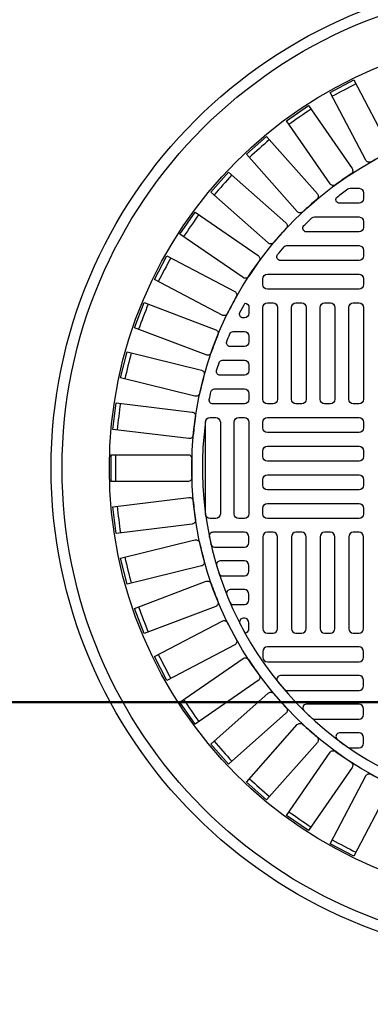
# Model space of a CAD drawing. Extents: x 2893 to 4079, y -406 to 622.
# Tile 8 of 53: x 3236 to 3242, y 124 to 141. Entities that reach past the tile are written whole.
import ezdxf

# ---------------------------------------------------------------- set-up
doc = ezdxf.new("R2010")
doc.units = 0
doc.header["$MEASUREMENT"] = 0
for name, color, linetype in [('DIM', 3, 'CONTINUOUS'), ('MONITOR-WELL-COVER', 2, 'CONTINUOUS'), ('MONITOR-WELL-COVER-HATCH', 8, 'CONTINUOUS'), ('TANK-SLOPE', 3, 'CONTINUOUS')]:
    doc.layers.add(name, color=color, linetype=linetype)
doc.styles.add('SIMPLEX', font='simplex')
doc.dimstyles.new('DIM48', dxfattribs={"dimscale": 48, "dimtxt": 0.09375, "dimasz": 0.09375, "dimexe": 0.0625, "dimexo": 0.0625, "dimgap": 0.0625, "dimtad": 1, "dimdec": 4, "dimzin": 3, "dimdsep": 46, "dimlunit": 4, "dimtxsty": 'SIMPLEX', "dimcen": 0, "dimclrd": 3, "dimclre": 3, "dimclrt": 3, "dimadec": 0, "dimazin": 0, "dimtfac": 1, "dimtdec": 4, "dimtofl": 0, "dimtmove": 2, "dimatfit": 3, "dimfxl": 1, "dimfrac": 2, "dimtolj": 1, "dimtzin": 3, "dimarcsym": 0})

# ---------------------------------------------------------------- blocks, each defined once
blk = doc.blocks.new('*D11')
at = {"layer": 'DIM', "color": 3, "lineweight": -2, "transparency": 16777216}
for p, q in [((3209.917, 165.669), (3071.097, 165.669)), ((3074.097, 134.169), (3074.097, 161.169)), ((3314.853, 129.669), (3071.097, 129.669))]:
    blk.add_line(p, q, dxfattribs=at)
at = {"layer": 'DIM', "color": 3, "transparency": 16777216}
for points in [[(3073.347, 161.169), (3074.847, 161.169), (3074.097, 165.669)], [(3073.347, 134.169), (3074.847, 134.169), (3074.097, 129.669)]]:
    blk.add_solid(points, dxfattribs=at)
at = {"layer": 'DIM', "color": 3, "transparency": 16777216, "insert": (3068.418, 147.669), "char_height": 4.5, "attachment_point": 5, "rotation": 90, "style": 'SIMPLEX'}
blk.add_mtext('\\A1;3\'-0"', dxfattribs=at)
blk = doc.blocks.new('*D14')
at = {"layer": 'DIM', "color": 3, "lineweight": -2, "transparency": 16777216}
for p, q in [((3074.097, 8.169), (3074.097, 125.169)), ((3314.853, 3.669), (3071.097, 3.669))]:
    blk.add_line(p, q, dxfattribs=at)
at = {"layer": 'DIM', "color": 3, "transparency": 16777216}
for points in [[(3073.347, 125.169), (3074.847, 125.169), (3074.097, 129.669)], [(3073.347, 8.169), (3074.847, 8.169), (3074.097, 3.669)]]:
    blk.add_solid(points, dxfattribs=at)
at = {"layer": 'DIM', "color": 3, "transparency": 16777216, "insert": (3068.418, 66.669), "char_height": 4.5, "attachment_point": 5, "rotation": 90, "style": 'SIMPLEX'}
blk.add_mtext('\\A1;10\'-6"', dxfattribs=at)
blk = doc.blocks.new('*D42')
at = {"layer": 'DIM', "color": 3, "lineweight": -2, "transparency": 16777216}
for p, q in [((3187.914, 129.655), (3188.414, 129.655)), ((3185.414, 8.155), (3185.414, 125.155)), ((3261.314, 3.655), (3182.414, 3.655))]:
    blk.add_line(p, q, dxfattribs=at)
at = {"layer": 'DIM', "color": 3, "transparency": 16777216}
for points in [[(3184.664, 125.155), (3186.164, 125.155), (3185.414, 129.655)], [(3184.664, 8.155), (3186.164, 8.155), (3185.414, 3.655)]]:
    blk.add_solid(points, dxfattribs=at)
at = {"layer": 'DIM', "color": 3, "transparency": 16777216, "insert": (3179.735, 66.655), "char_height": 4.5, "attachment_point": 5, "rotation": 90, "style": 'SIMPLEX'}
blk.add_mtext('\\A1;10\'-6"', dxfattribs=at)
blk = doc.blocks.new('*D44')
at = {"layer": 'DIM', "color": 3, "lineweight": -2, "transparency": 16777216}
for p, q in [((3185.414, 165.655), (3188.414, 165.655)), ((3185.414, 134.155), (3185.414, 161.155)), ((3298.577, 129.655), (3182.414, 129.655))]:
    blk.add_line(p, q, dxfattribs=at)
at = {"layer": 'DIM', "color": 3, "transparency": 16777216}
for points in [[(3184.664, 161.155), (3186.164, 161.155), (3185.414, 165.655)], [(3184.664, 134.155), (3186.164, 134.155), (3185.414, 129.655)]]:
    blk.add_solid(points, dxfattribs=at)
at = {"layer": 'DIM', "color": 3, "transparency": 16777216, "insert": (3179.735, 147.655), "char_height": 4.5, "attachment_point": 5, "rotation": 90, "style": 'SIMPLEX'}
blk.add_mtext('\\A1;3\'-0"', dxfattribs=at)

msp = doc.modelspace()

# ---------------------------------------------------------------- linework, layer by layer
at = {"layer": 'MONITOR-WELL-COVER', "color": 4}
msp.add_circle((3245.09669, 133.68407), 8.4375, dxfattribs=at)
msp.add_circle((3245.09669, 133.68407), 8.4375, dxfattribs=at)
at = {"layer": 'MONITOR-WELL-COVER', "color": 1}
msp.add_circle((3245.09669, 133.68407), 8.25, dxfattribs=at)
msp.add_circle((3245.09669, 133.68407), 8.25, dxfattribs=at)
at = {"layer": 'MONITOR-WELL-COVER', "color": 2}
msp.add_circle((3245.09669, 133.68407), 7.4375, dxfattribs=at)
msp.add_circle((3245.09669, 133.68407), 7.4375, dxfattribs=at)
at = {"layer": 'MONITOR-WELL-COVER-HATCH', "linetype": 'Continuous'}
for p, q in [((3240.05732, 136.34155), (3240.05732, 136.34155)), ((3240.05732, 136.34155), (3240.05732, 136.34155)), ((3239.97858, 136.02659), (3239.97858, 136.02659)), ((3239.97858, 136.02659), (3239.97858, 136.02659)), ((3240.05732, 135.84942), (3240.05732, 135.84942)), ((3240.05732, 135.84942), (3240.05732, 135.84942)), ((3240.05732, 131.51871), (3240.05732, 131.51871)), ((3240.05732, 131.51871), (3240.05732, 131.51871)), ((3239.97858, 131.34155), (3239.97858, 131.34155)), ((3239.97858, 131.34155), (3239.97858, 131.34155)), ((3240.05732, 131.02659), (3240.05732, 131.02659)), ((3240.05732, 131.02659), (3240.05732, 131.02659))]:
    msp.add_line(p, q, dxfattribs=at)
for points in [[(3242.44275, 139.09311, 0.00491171), (3242.15275, 138.9409, -0.41709369), (3242.06339, 138.96827), (3241.45179, 140.13357), (3241.8594, 140.34749), (3242.47099, 139.1822, -0.41709369), (3242.44275, 139.09311)], [(3242.44275, 139.09311, 0.00491171), (3242.15275, 138.9409, -0.41709369), (3242.06339, 138.96827), (3241.45179, 140.13357), (3241.8594, 140.34749), (3242.47099, 139.1822, -0.41709369), (3242.44275, 139.09311)], [(3241.81011, 138.73377, 0.00491171), (3241.54057, 138.54772, -0.41709369), (3241.44856, 138.56412), (3240.70097, 139.6472), (3241.07981, 139.9087), (3241.82741, 138.82561, -0.41709369), (3241.81011, 138.73377)], [(3241.81011, 138.73377, 0.00491171), (3241.54057, 138.54772, -0.41709369), (3241.44856, 138.56412), (3240.70097, 139.6472), (3241.07981, 139.9087), (3241.82741, 138.82561, -0.41709369), (3241.81011, 138.73377)], [(3241.2254, 138.3008, 0.00491171), (3240.98025, 138.08362, -0.41709369), (3240.88694, 138.0888), (3240.01424, 139.07387), (3240.3588, 139.37913), (3241.2315, 138.39406, -0.41709369), (3241.2254, 138.3008)], [(3241.2254, 138.3008, 0.00491171), (3240.98025, 138.08362, -0.41709369), (3240.88694, 138.0888), (3240.01424, 139.07387), (3240.3588, 139.37913), (3241.2315, 138.39406, -0.41709369), (3241.2254, 138.3008)], [(3240.69714, 137.80051, 0.00491171), (3240.47996, 137.55536, -0.41709369), (3240.3867, 137.54926), (3239.40163, 138.42195), (3239.70688, 138.76652), (3240.69196, 137.89382, -0.41709369), (3240.69714, 137.80051)], [(3240.69714, 137.80051, 0.00491171), (3240.47996, 137.55536, -0.41709369), (3240.3867, 137.54926), (3239.40163, 138.42195), (3239.70688, 138.76652), (3240.69196, 137.89382, -0.41709369), (3240.69714, 137.80051)], [(3240.23304, 137.24019, 0.00491171), (3240.04699, 136.97065, -0.41709369), (3239.95514, 136.95335), (3238.87206, 137.70095), (3239.13356, 138.07979), (3240.21664, 137.33219, -0.41709369), (3240.23304, 137.24019)], [(3240.23304, 137.24019, 0.00491171), (3240.04699, 136.97065, -0.41709369), (3239.95514, 136.95335), (3238.87206, 137.70095), (3239.13356, 138.07979), (3240.21664, 137.33219, -0.41709369), (3240.23304, 137.24019)], [(3239.83985, 136.62801, 0.00491171), (3239.68765, 136.33801, -0.41709369), (3239.59856, 136.30977), (3238.43326, 136.92136), (3238.64719, 137.32897), (3239.81249, 136.71737, -0.41709369), (3239.83985, 136.62801)], [(3239.83985, 136.62801, 0.00491171), (3239.68765, 136.33801, -0.41709369), (3239.59856, 136.30977), (3238.43326, 136.92136), (3238.64719, 137.32897), (3239.81249, 136.71737, -0.41709369), (3239.83985, 136.62801)], [(3239.52333, 135.9729, 0.00491171), (3239.40719, 135.66667, -0.41709369), (3239.32216, 135.6279), (3238.09164, 136.09457), (3238.25487, 136.52499), (3239.48539, 136.05831, -0.41709369), (3239.52333, 135.9729)], [(3239.52333, 135.9729, 0.00491171), (3239.40719, 135.66667, -0.41709369), (3239.32216, 135.6279), (3238.09164, 136.09457), (3238.25487, 136.52499), (3239.48539, 136.05831, -0.41709369), (3239.52333, 135.9729)], [(3239.28808, 135.28442, 0.00491171), (3239.2097, 134.96642, -0.41709369), (3239.12996, 134.91768), (3237.85216, 135.23263), (3237.96232, 135.67958), (3239.24012, 135.36463, -0.41709369), (3239.28808, 135.28442)], [(3239.28808, 135.28442, 0.00491171), (3239.2097, 134.96642, -0.41709369), (3239.12996, 134.91768), (3237.85216, 135.23263), (3237.96232, 135.67958), (3239.24012, 135.36463, -0.41709369), (3239.28808, 135.28442)], [(3239.13753, 134.5726, 0.00491171), (3239.09805, 134.24747, -0.41709369), (3239.02477, 134.18947), (3237.71832, 134.34811), (3237.7738, 134.80508), (3239.08025, 134.64645, -0.41709369), (3239.13753, 134.5726)], [(3239.13753, 134.5726, 0.00491171), (3239.09805, 134.24747, -0.41709369), (3239.02477, 134.18947), (3237.71832, 134.34811), (3237.7738, 134.80508), (3239.08025, 134.64645, -0.41709369), (3239.13753, 134.5726)], [(3239.07387, 133.84782, 0.00491171), (3239.07387, 133.52031, -0.41709369), (3239.00812, 133.4539), (3237.69207, 133.4539), (3237.69207, 133.91423), (3239.00812, 133.91423, -0.41709369), (3239.07387, 133.84782)], [(3239.07387, 133.84782, 0.00491171), (3239.07387, 133.52031, -0.41709369), (3239.00812, 133.4539), (3237.69207, 133.4539), (3237.69207, 133.91423), (3239.00812, 133.91423, -0.41709369), (3239.07387, 133.84782)], [(3239.09805, 133.12066, 0.00491171), (3239.13753, 132.79553, -0.41709369), (3239.08025, 132.72168), (3237.7738, 132.56305), (3237.71832, 133.02003), (3239.02477, 133.17866, -0.41709369), (3239.09805, 133.12066)], [(3239.09805, 133.12066, 0.00491171), (3239.13753, 132.79553, -0.41709369), (3239.08025, 132.72168), (3237.7738, 132.56305), (3237.71832, 133.02003), (3239.02477, 133.17866, -0.41709369), (3239.09805, 133.12066)], [(3239.2097, 132.40171, 0.00491171), (3239.28808, 132.08371, -0.41709369), (3239.24012, 132.0035), (3237.96232, 131.68855), (3237.85216, 132.1355), (3239.12996, 132.45045, -0.41709369), (3239.2097, 132.40171)], [(3239.2097, 132.40171, 0.00491171), (3239.28808, 132.08371, -0.41709369), (3239.24012, 132.0035), (3237.96232, 131.68855), (3237.85216, 132.1355), (3239.12996, 132.45045, -0.41709369), (3239.2097, 132.40171)], [(3239.40719, 131.70146, 0.00491171), (3239.52333, 131.39523, -0.41709369), (3239.48539, 131.30982), (3238.25487, 130.84314), (3238.09164, 131.27356), (3239.32216, 131.74024, -0.41709369), (3239.40719, 131.70146)], [(3239.40719, 131.70146, 0.00491171), (3239.52333, 131.39523, -0.41709369), (3239.48539, 131.30982), (3238.25487, 130.84314), (3238.09164, 131.27356), (3239.32216, 131.74024, -0.41709369), (3239.40719, 131.70146)], [(3239.68765, 131.03012, 0.00491171), (3239.83985, 130.74012, -0.41709369), (3239.81249, 130.65076), (3238.64719, 130.03917), (3238.43326, 130.44677), (3239.59856, 131.05836, -0.41709369), (3239.68765, 131.03012)], [(3239.68765, 131.03012, 0.00491171), (3239.83985, 130.74012, -0.41709369), (3239.81249, 130.65076), (3238.64719, 130.03917), (3238.43326, 130.44677), (3239.59856, 131.05836, -0.41709369), (3239.68765, 131.03012)], [(3240.04699, 130.39749, 0.00491171), (3240.23304, 130.12794, -0.41709369), (3240.21664, 130.03594), (3239.13356, 129.28834), (3238.87206, 129.66719), (3239.95514, 130.41478, -0.41709369), (3240.04699, 130.39749)], [(3240.04699, 130.39749, 0.00491171), (3240.23304, 130.12794, -0.41709369), (3240.21664, 130.03594), (3239.13356, 129.28834), (3238.87206, 129.66719), (3239.95514, 130.41478, -0.41709369), (3240.04699, 130.39749)], [(3240.47996, 129.81277, 0.00491171), (3240.69714, 129.56762, -0.41709369), (3240.69196, 129.47431), (3239.70688, 128.60161), (3239.40163, 128.94618), (3240.3867, 129.81887, -0.41709369), (3240.47996, 129.81277)], [(3240.47996, 129.81277, 0.00491171), (3240.69714, 129.56762, -0.41709369), (3240.69196, 129.47431), (3239.70688, 128.60161), (3239.40163, 128.94618), (3240.3867, 129.81887, -0.41709369), (3240.47996, 129.81277)], [(3240.98025, 129.28451, 0.00491171), (3241.2254, 129.06733, -0.41709369), (3241.2315, 128.97407), (3240.3588, 127.989), (3240.01424, 128.29426), (3240.88694, 129.27933, -0.41709369), (3240.98025, 129.28451)], [(3240.98025, 129.28451, 0.00491171), (3241.2254, 129.06733, -0.41709369), (3241.2315, 128.97407), (3240.3588, 127.989), (3240.01424, 128.29426), (3240.88694, 129.27933, -0.41709369), (3240.98025, 129.28451)], [(3241.54057, 128.82041, 0.00491171), (3241.81011, 128.63436, -0.41709369), (3241.82741, 128.54252), (3241.07981, 127.45943), (3240.70097, 127.72093), (3241.44856, 128.80401, -0.41709369), (3241.54057, 128.82041)], [(3241.54057, 128.82041, 0.00491171), (3241.81011, 128.63436, -0.41709369), (3241.82741, 128.54252), (3241.07981, 127.45943), (3240.70097, 127.72093), (3241.44856, 128.80401, -0.41709369), (3241.54057, 128.82041)], [(3242.15275, 128.42723, 0.00491171), (3242.44275, 128.27502, -0.41709369), (3242.47099, 128.18594), (3241.8594, 127.02064), (3241.45179, 127.23456), (3242.06339, 128.39986, -0.41709369), (3242.15275, 128.42723)], [(3242.15275, 128.42723, 0.00491171), (3242.44275, 128.27502, -0.41709369), (3242.47099, 128.18594), (3241.8594, 127.02064), (3241.45179, 127.23456), (3242.06339, 128.39986, -0.41709369), (3242.15275, 128.42723)]]:
    msp.add_lwpolyline(points, format="xyb", dxfattribs=at)
for points in [[(3241.75731, 138.47599, -0.15334179), (3241.79305, 138.48721), (3241.94709, 138.48721, -0.41421356), (3242.02583, 138.40847), (3242.02583, 138.31005, -0.41421356), (3241.94709, 138.23131), (3241.61272, 138.23131, -0.71935754), (3241.57503, 138.34367, -0.00964206)], [(3241.75731, 138.47599, -0.15334179), (3241.79305, 138.48721), (3241.94709, 138.48721, -0.41421356), (3242.02583, 138.40847), (3242.02583, 138.31005, -0.41421356), (3241.94709, 138.23131), (3241.61272, 138.23131, -0.71935754), (3241.57503, 138.34367, -0.00964206)], [(3241.13797, 137.97854, -0.18836628), (3241.18033, 137.99509), (3241.94709, 137.99509, -0.41421356), (3242.02583, 137.91635), (3242.02583, 137.81792, -0.41421356), (3241.94709, 137.73918), (3241.04292, 137.73918, -0.67100778), (3240.99907, 137.84622, -0.0082117)], [(3241.13797, 137.97854, -0.18836628), (3241.18033, 137.99509), (3241.94709, 137.99509, -0.41421356), (3242.02583, 137.91635), (3242.02583, 137.81792, -0.41421356), (3241.94709, 137.73918), (3241.04292, 137.73918, -0.67100778), (3240.99907, 137.84622, -0.0082117)], [(3240.5974, 137.24706, -0.63010886), (3240.54873, 137.34877, -0.00736221), (3240.65861, 137.48109, -0.21918356), (3240.7061, 137.50296), (3241.94709, 137.50296, -0.41421356), (3242.02583, 137.42422), (3242.02583, 137.3258, -0.41421356), (3241.94709, 137.24706)], [(3240.5974, 137.24706, -0.63010886), (3240.54873, 137.34877, -0.00736221), (3240.65861, 137.48109, -0.21918356), (3240.7061, 137.50296), (3241.94709, 137.50296, -0.41421356), (3242.02583, 137.42422), (3242.02583, 137.3258, -0.41421356), (3241.94709, 137.24706)], [(3239.78733, 136.02659), (3239.97858, 136.02659, -0.41421356), (3240.05732, 135.94784), (3240.05732, 135.84942, -0.41421356), (3239.97858, 135.77068), (3239.73301, 135.77068, -0.53078582), (3239.67499, 135.85643, -0.00613229), (3239.7299, 135.98875, -0.29982265)], [(3239.78733, 136.02659), (3239.97858, 136.02659, -0.41421356), (3240.05732, 135.94784), (3240.05732, 135.84942, -0.41421356), (3239.97858, 135.77068), (3239.73301, 135.77068, -0.53078582), (3239.67499, 135.85643, -0.00613229), (3239.7299, 135.98875, -0.29982265)], [(3239.50128, 135.35898, -0.00593375), (3239.5426, 135.4913, -0.32480274), (3239.60203, 135.53446), (3239.97858, 135.53446), (3239.97858, 135.53446, -0.41421356), (3240.05732, 135.45572), (3240.05732, 135.35729), (3240.05732, 135.35729, -0.41421356), (3239.97858, 135.27855), (3239.56115, 135.27855, -0.5022062)], [(3239.50128, 135.35898, -0.00593375), (3239.5426, 135.4913, -0.32480274), (3239.60203, 135.53446), (3239.97858, 135.53446), (3239.97858, 135.53446, -0.41421356), (3240.05732, 135.45572), (3240.05732, 135.35729), (3240.05732, 135.35729, -0.41421356), (3239.97858, 135.27855), (3239.56115, 135.27855, -0.5022062)], [(3239.37589, 134.86153, -0.00579688), (3239.40473, 134.99385, -0.34941735), (3239.46563, 135.04233), (3239.97858, 135.04233), (3239.97858, 135.04233, -0.41421356), (3240.05732, 134.96359), (3240.05732, 134.86517), (3240.05732, 134.86517, -0.41421356), (3239.97858, 134.78643), (3239.43711, 134.78643, -0.47499675)], [(3239.37589, 134.86153, -0.00579688), (3239.40473, 134.99385, -0.34941735), (3239.46563, 135.04233), (3239.97858, 135.04233), (3239.97858, 135.04233, -0.41421356), (3240.05732, 134.96359), (3240.05732, 134.86517), (3240.05732, 134.86517, -0.41421356), (3239.97858, 134.78643), (3239.43711, 134.78643, -0.47499675)], [(3239.37589, 132.5066, 0.00579688), (3239.40473, 132.37428, 0.34941735), (3239.46563, 132.3258), (3239.97858, 132.3258), (3239.97858, 132.3258, 0.41421356), (3240.05732, 132.40454), (3240.05732, 132.50296), (3240.05732, 132.50296, 0.41421356), (3239.97858, 132.5817), (3239.43711, 132.5817, 0.47499675)], [(3239.37589, 132.5066, 0.00579688), (3239.40473, 132.37428, 0.34941735), (3239.46563, 132.3258), (3239.97858, 132.3258), (3239.97858, 132.3258, 0.41421356), (3240.05732, 132.40454), (3240.05732, 132.50296), (3240.05732, 132.50296, 0.41421356), (3239.97858, 132.5817), (3239.43711, 132.5817, 0.47499675)], [(3239.50128, 132.00915, 0.00593375), (3239.5426, 131.87683, 0.32480274), (3239.60203, 131.83367), (3239.97858, 131.83367), (3239.97858, 131.83367, 0.41421356), (3240.05732, 131.91241), (3240.05732, 132.01084), (3240.05732, 132.01084, 0.41421356), (3239.97858, 132.08958), (3239.56115, 132.08958, 0.5022062)], [(3239.50128, 132.00915, 0.00593375), (3239.5426, 131.87683, 0.32480274), (3239.60203, 131.83367), (3239.97858, 131.83367), (3239.97858, 131.83367, 0.41421356), (3240.05732, 131.91241), (3240.05732, 132.01084), (3240.05732, 132.01084, 0.41421356), (3239.97858, 132.08958), (3239.56115, 132.08958, 0.5022062)], [(3239.78733, 131.34155), (3239.97858, 131.34155, 0.41421356), (3240.05732, 131.42029), (3240.05732, 131.51871, 0.41421356), (3239.97858, 131.59745), (3239.73301, 131.59745, 0.53078582), (3239.67499, 131.51171, 0.00613229), (3239.7299, 131.37938, 0.29982265)], [(3239.78733, 131.34155), (3239.97858, 131.34155, 0.41421356), (3240.05732, 131.42029), (3240.05732, 131.51871, 0.41421356), (3239.97858, 131.59745), (3239.73301, 131.59745, 0.53078582), (3239.67499, 131.51171, 0.00613229), (3239.7299, 131.37938, 0.29982265)], [(3240.5974, 130.12107, 0.63010886), (3240.54873, 130.01936, 0.00736221), (3240.65861, 129.88704, 0.21918356), (3240.7061, 129.86517), (3241.94709, 129.86517, 0.41421356), (3242.02583, 129.94391), (3242.02583, 130.04233, 0.41421356), (3241.94709, 130.12107)], [(3240.5974, 130.12107, 0.63010886), (3240.54873, 130.01936, 0.00736221), (3240.65861, 129.88704, 0.21918356), (3240.7061, 129.86517), (3241.94709, 129.86517, 0.41421356), (3242.02583, 129.94391), (3242.02583, 130.04233, 0.41421356), (3241.94709, 130.12107)], [(3241.13797, 129.38959, 0.18836628), (3241.18033, 129.37304), (3241.94709, 129.37304, 0.41421356), (3242.02583, 129.45178), (3242.02583, 129.55021, 0.41421356), (3241.94709, 129.62895), (3241.04292, 129.62895, 0.67100778), (3240.99907, 129.52191, 0.0082117)], [(3241.13797, 129.38959, 0.18836628), (3241.18033, 129.37304), (3241.94709, 129.37304, 0.41421356), (3242.02583, 129.45178), (3242.02583, 129.55021, 0.41421356), (3241.94709, 129.62895), (3241.04292, 129.62895, 0.67100778), (3240.99907, 129.52191, 0.0082117)], [(3241.75731, 128.89214, 0.15334179), (3241.79305, 128.88092), (3241.94709, 128.88092, 0.41421356), (3242.02583, 128.95966), (3242.02583, 129.05808, 0.41421356), (3241.94709, 129.13682), (3241.61272, 129.13682, 0.71935754), (3241.57503, 129.02446, 0.00964206)], [(3241.75731, 128.89214, 0.15334179), (3241.79305, 128.88092), (3241.94709, 128.88092, 0.41421356), (3242.02583, 128.95966), (3242.02583, 129.05808, 0.41421356), (3241.94709, 129.13682), (3241.61272, 129.13682, 0.71935754), (3241.57503, 129.02446, 0.00964206)]]:
    msp.add_lwpolyline(points, format="xyb", close=True, dxfattribs=at)
at = {"layer": 'MONITOR-WELL-COVER-HATCH', "linetype": 'Continuous', "flags": 128}
for points in [[(3242.02583, 136.83367, -0.41421356), (3241.94709, 136.75493), (3240.37228, 136.75493, -0.41421356), (3240.29354, 136.83367), (3240.29354, 136.9321, -0.41421356), (3240.37228, 137.01084), (3241.94709, 137.01084, -0.41421356), (3242.02583, 136.9321)], [(3242.02583, 136.83367, -0.41421356), (3241.94709, 136.75493), (3240.37228, 136.75493, -0.41421356), (3240.29354, 136.83367), (3240.29354, 136.9321, -0.41421356), (3240.37228, 137.01084), (3241.94709, 137.01084, -0.41421356), (3242.02583, 136.9321)], [(3240.47071, 136.51871, -0.41421356), (3240.54945, 136.43997), (3240.54945, 134.86517, -0.41421356), (3240.47071, 134.78643), (3240.37228, 134.78643, -0.41421356), (3240.29354, 134.86517), (3240.29354, 136.43997, -0.41421356), (3240.37228, 136.51871)], [(3240.47071, 136.51871, -0.41421356), (3240.54945, 136.43997), (3240.54945, 134.86517, -0.41421356), (3240.47071, 134.78643), (3240.37228, 134.78643, -0.41421356), (3240.29354, 134.86517), (3240.29354, 136.43997, -0.41421356), (3240.37228, 136.51871)], [(3240.96283, 136.51871, -0.41421356), (3241.04157, 136.43997), (3241.04157, 134.86517, -0.41421356), (3240.96283, 134.78643), (3240.86441, 134.78643, -0.41421356), (3240.78567, 134.86517), (3240.78567, 136.43997, -0.41421356), (3240.86441, 136.51871)], [(3240.96283, 136.51871, -0.41421356), (3241.04157, 136.43997), (3241.04157, 134.86517, -0.41421356), (3240.96283, 134.78643), (3240.86441, 134.78643, -0.41421356), (3240.78567, 134.86517), (3240.78567, 136.43997, -0.41421356), (3240.86441, 136.51871)], [(3241.45496, 136.51871, -0.41421356), (3241.5337, 136.43997), (3241.5337, 134.86517, -0.41421356), (3241.45496, 134.78643), (3241.35654, 134.78643, -0.41421356), (3241.27779, 134.86517), (3241.27779, 136.43997, -0.41421356), (3241.35654, 136.51871)], [(3241.45496, 136.51871, -0.41421356), (3241.5337, 136.43997), (3241.5337, 134.86517, -0.41421356), (3241.45496, 134.78643), (3241.35654, 134.78643, -0.41421356), (3241.27779, 134.86517), (3241.27779, 136.43997, -0.41421356), (3241.35654, 136.51871)], [(3241.94709, 136.51871, -0.41421356), (3242.02583, 136.43997), (3242.02583, 134.86517, -0.41421356), (3241.94709, 134.78643), (3241.84866, 134.78643, -0.41421356), (3241.76992, 134.86517), (3241.76992, 136.43997, -0.41421356), (3241.84866, 136.51871)], [(3241.94709, 136.51871, -0.41421356), (3242.02583, 136.43997), (3242.02583, 134.86517, -0.41421356), (3241.94709, 134.78643), (3241.84866, 134.78643, -0.41421356), (3241.76992, 134.86517), (3241.76992, 136.43997, -0.41421356), (3241.84866, 136.51871)], [(3239.38803, 132.81792, -0.41421356), (3239.30929, 132.89666), (3239.30929, 134.47147, -0.41421356), (3239.38803, 134.55021), (3239.48646, 134.55021, -0.41421356), (3239.5652, 134.47147), (3239.5652, 132.89666, -0.41421356), (3239.48646, 132.81792)], [(3239.38803, 132.81792, -0.41421356), (3239.30929, 132.89666), (3239.30929, 134.47147, -0.41421356), (3239.38803, 134.55021), (3239.48646, 134.55021, -0.41421356), (3239.5652, 134.47147), (3239.5652, 132.89666, -0.41421356), (3239.48646, 132.81792)], [(3239.88016, 132.81792, -0.41421356), (3239.80142, 132.89666), (3239.80142, 134.47147, -0.41421356), (3239.88016, 134.55021), (3239.97858, 134.55021, -0.41421356), (3240.05732, 134.47147), (3240.05732, 132.89666, -0.41421356), (3239.97858, 132.81792)], [(3239.88016, 132.81792, -0.41421356), (3239.80142, 132.89666), (3239.80142, 134.47147, -0.41421356), (3239.88016, 134.55021), (3239.97858, 134.55021, -0.41421356), (3240.05732, 134.47147), (3240.05732, 132.89666, -0.41421356), (3239.97858, 132.81792)], [(3242.02583, 134.37304, -0.41421356), (3241.94709, 134.2943), (3240.37228, 134.2943, -0.41421356), (3240.29354, 134.37304), (3240.29354, 134.47147, -0.41421356), (3240.37228, 134.55021), (3241.94709, 134.55021, -0.41421356), (3242.02583, 134.47147)], [(3242.02583, 134.37304, -0.41421356), (3241.94709, 134.2943), (3240.37228, 134.2943, -0.41421356), (3240.29354, 134.37304), (3240.29354, 134.47147, -0.41421356), (3240.37228, 134.55021), (3241.94709, 134.55021, -0.41421356), (3242.02583, 134.47147)], [(3242.02583, 133.88092, -0.41421356), (3241.94709, 133.80218), (3240.37228, 133.80218, -0.41421356), (3240.29354, 133.88092), (3240.29354, 133.97934, -0.41421356), (3240.37228, 134.05808), (3241.94709, 134.05808, -0.41421356), (3242.02583, 133.97934)], [(3242.02583, 133.88092, -0.41421356), (3241.94709, 133.80218), (3240.37228, 133.80218, -0.41421356), (3240.29354, 133.88092), (3240.29354, 133.97934, -0.41421356), (3240.37228, 134.05808), (3241.94709, 134.05808, -0.41421356), (3242.02583, 133.97934)], [(3242.02583, 133.38879, -0.41421356), (3241.94709, 133.31005), (3240.37228, 133.31005, -0.41421356), (3240.29354, 133.38879), (3240.29354, 133.48721, -0.41421356), (3240.37228, 133.56596), (3241.94709, 133.56596, -0.41421356), (3242.02583, 133.48721)], [(3242.02583, 133.38879, -0.41421356), (3241.94709, 133.31005), (3240.37228, 133.31005, -0.41421356), (3240.29354, 133.38879), (3240.29354, 133.48721, -0.41421356), (3240.37228, 133.56596), (3241.94709, 133.56596, -0.41421356), (3242.02583, 133.48721)], [(3242.02583, 132.89666, -0.41421356), (3241.94709, 132.81792), (3240.37228, 132.81792, -0.41421356), (3240.29354, 132.89666), (3240.29354, 132.99509, -0.41421356), (3240.37228, 133.07383), (3241.94709, 133.07383, -0.41421356), (3242.02583, 132.99509)], [(3242.02583, 132.89666, -0.41421356), (3241.94709, 132.81792), (3240.37228, 132.81792, -0.41421356), (3240.29354, 132.89666), (3240.29354, 132.99509, -0.41421356), (3240.37228, 133.07383), (3241.94709, 133.07383, -0.41421356), (3242.02583, 132.99509)], [(3240.47071, 130.84942, 0.41421356), (3240.54945, 130.92816), (3240.54945, 132.50296, 0.41421356), (3240.47071, 132.5817), (3240.37228, 132.5817, 0.41421356), (3240.29354, 132.50296), (3240.29354, 130.92816, 0.41421356), (3240.37228, 130.84942)], [(3240.47071, 130.84942, 0.41421356), (3240.54945, 130.92816), (3240.54945, 132.50296, 0.41421356), (3240.47071, 132.5817), (3240.37228, 132.5817, 0.41421356), (3240.29354, 132.50296), (3240.29354, 130.92816, 0.41421356), (3240.37228, 130.84942)], [(3240.96283, 130.84942, 0.41421356), (3241.04157, 130.92816), (3241.04157, 132.50296, 0.41421356), (3240.96283, 132.5817), (3240.86441, 132.5817, 0.41421356), (3240.78567, 132.50296), (3240.78567, 130.92816, 0.41421356), (3240.86441, 130.84942)], [(3240.96283, 130.84942, 0.41421356), (3241.04157, 130.92816), (3241.04157, 132.50296, 0.41421356), (3240.96283, 132.5817), (3240.86441, 132.5817, 0.41421356), (3240.78567, 132.50296), (3240.78567, 130.92816, 0.41421356), (3240.86441, 130.84942)], [(3241.45496, 130.84942, 0.41421356), (3241.5337, 130.92816), (3241.5337, 132.50296, 0.41421356), (3241.45496, 132.5817), (3241.35654, 132.5817, 0.41421356), (3241.27779, 132.50296), (3241.27779, 130.92816, 0.41421356), (3241.35654, 130.84942)], [(3241.45496, 130.84942, 0.41421356), (3241.5337, 130.92816), (3241.5337, 132.50296, 0.41421356), (3241.45496, 132.5817), (3241.35654, 132.5817, 0.41421356), (3241.27779, 132.50296), (3241.27779, 130.92816, 0.41421356), (3241.35654, 130.84942)], [(3241.94709, 130.84942, 0.41421356), (3242.02583, 130.92816), (3242.02583, 132.50296, 0.41421356), (3241.94709, 132.5817), (3241.84866, 132.5817, 0.41421356), (3241.76992, 132.50296), (3241.76992, 130.92816, 0.41421356), (3241.84866, 130.84942)], [(3241.94709, 130.84942, 0.41421356), (3242.02583, 130.92816), (3242.02583, 132.50296, 0.41421356), (3241.94709, 132.5817), (3241.84866, 132.5817, 0.41421356), (3241.76992, 132.50296), (3241.76992, 130.92816, 0.41421356), (3241.84866, 130.84942)], [(3242.02583, 130.53446, 0.41421356), (3241.94709, 130.6132), (3240.37228, 130.6132, 0.41421356), (3240.29354, 130.53446), (3240.29354, 130.43603, 0.41421356), (3240.37228, 130.35729), (3241.94709, 130.35729, 0.41421356), (3242.02583, 130.43603)], [(3242.02583, 130.53446, 0.41421356), (3241.94709, 130.6132), (3240.37228, 130.6132, 0.41421356), (3240.29354, 130.53446), (3240.29354, 130.43603, 0.41421356), (3240.37228, 130.35729), (3241.94709, 130.35729, 0.41421356), (3242.02583, 130.43603)]]:
    msp.add_lwpolyline(points, format="xyb", close=True, dxfattribs=at)
at = {"layer": 'MONITOR-WELL-COVER-HATCH'}
for points in [[(3239.98953, 136.51795, -0.37393353), (3240.05732, 136.43997), (3240.05732, 136.34155, -0.41421356), (3239.97858, 136.26281), (3239.95746, 136.26281, -0.56117558), (3239.90187, 136.35387, -0.00800005), (3239.98995, 136.51871)], [(3239.98953, 136.51795, -0.37393353), (3240.05732, 136.43997), (3240.05732, 136.34155, -0.41421356), (3239.97858, 136.26281), (3239.95746, 136.26281, -0.56117558), (3239.90187, 136.35387, -0.00800005), (3239.98995, 136.51871)], [(3239.98953, 130.85018, 0.37393353), (3240.05732, 130.92816), (3240.05732, 131.02659, 0.41421356), (3239.97858, 131.10533), (3239.95746, 131.10533, 0.56117558), (3239.90187, 131.01426, 0.00800005), (3239.98995, 130.84942)], [(3239.98953, 130.85018, 0.37393353), (3240.05732, 130.92816), (3240.05732, 131.02659, 0.41421356), (3239.97858, 131.10533), (3239.95746, 131.10533, 0.56117558), (3239.90187, 131.01426, 0.00800005), (3239.98995, 130.84942)]]:
    msp.add_lwpolyline(points, format="xyb", dxfattribs=at)
msp.add_circle((3245.09669, 133.68407), 6.02362, dxfattribs=at)
msp.add_circle((3245.09669, 133.68407), 6.02362, dxfattribs=at)
at = {"layer": 'MONITOR-WELL-COVER-HATCH', "linetype": 'Continuous'}
for centre, start, end in [((3250.04459, 124.25663), 116.958734, 118.425881), ((3250.04459, 124.25663), 116.958734, 118.425881), ((3251.14487, 124.92177), 123.881811, 125.348958), ((3251.14487, 124.92177), 123.881811, 125.348958), ((3252.15695, 125.71468), 130.804888, 132.272035), ((3252.15695, 125.71468), 130.804888, 132.272035), ((3253.06608, 126.62381), 137.727965, 139.195112), ((3253.06608, 126.62381), 137.727965, 139.195112), ((3253.85899, 127.63589), 144.651042, 146.118189), ((3253.85899, 127.63589), 144.651042, 146.118189), ((3254.52413, 128.73616), 151.574119, 153.041266), ((3254.52413, 128.73616), 151.574119, 153.041266), ((3255.0518, 129.90859), 158.497196, 159.964343), ((3255.0518, 129.90859), 158.497196, 159.964343), ((3255.4343, 131.13607), 165.420272, 166.88742), ((3255.4343, 131.13607), 165.420272, 166.88742), ((3255.66605, 132.40071), 172.343349, 173.810497), ((3255.66605, 132.40071), 172.343349, 173.810497), ((3255.74368, 133.68407), 179.266426, 180.733574), ((3255.74368, 133.68407), 179.266426, 180.733574), ((3255.66605, 134.96742), 186.189503, 187.656651), ((3255.66605, 134.96742), 186.189503, 187.656651), ((3255.4343, 136.23206), 193.11258, 194.579728), ((3255.4343, 136.23206), 193.11258, 194.579728), ((3255.0518, 137.45954), 200.035657, 201.502804), ((3255.0518, 137.45954), 200.035657, 201.502804), ((3254.52413, 138.63197), 206.958734, 208.425881), ((3254.52413, 138.63197), 206.958734, 208.425881), ((3253.85899, 139.73224), 213.881811, 215.348958), ((3253.85899, 139.73224), 213.881811, 215.348958), ((3253.06608, 140.74432), 220.804888, 222.272035), ((3253.06608, 140.74432), 220.804888, 222.272035), ((3252.15695, 141.65345), 227.727965, 229.195112), ((3252.15695, 141.65345), 227.727965, 229.195112), ((3251.14487, 142.44636), 234.651042, 236.118189), ((3251.14487, 142.44636), 234.651042, 236.118189), ((3250.04459, 143.1115), 241.574119, 243.041266), ((3250.04459, 143.1115), 241.574119, 243.041266)]:
    msp.add_arc(centre, 17.97762, start, end, dxfattribs=at)
at = {"layer": 'MONITOR-WELL-COVER-HATCH'}
msp.add_arc((3245.09669, 133.68407), 5.84072, 172.041145, 88.841294, dxfattribs=at)
msp.add_arc((3245.09669, 133.68407), 5.84072, 172.041145, 88.841294, dxfattribs=at)
at = {"layer": 'TANK-SLOPE'}
msp.add_circle((3245.09669, 133.68407), 16.4375, dxfattribs=at)
msp.add_circle((3245.09669, 133.68407), 16.4375, dxfattribs=at)

# ---------------------------------------------------------------- dimensions: what is measured, and where the dimension line sits
at = {"layer": 'DIM'}
for base, p1, p2, picture, middle in [((3074.09669, 165.66946), (3317.85307, 129.66946), (3212.91667, 165.66946), '*D11', (3068.41812, 147.66946)), ((3185.41363, 165.65485), (3301.57714, 129.65485), (3182.41363, 165.65485), '*D44', (3179.73506, 147.65485)), ((3074.09669, 129.66946), (3317.85307, 3.66946), (3074.09669, 129.66946), '*D14', (3068.41812, 66.66946)), ((3185.41363, 129.65485), (3264.31415, 3.65485), (3184.91363, 129.65485), '*D42', (3179.73506, 66.65485))]:
    dim = msp.add_linear_dim(base=base, p1=p1, p2=p2, angle=90, dimstyle='DIM48', dxfattribs=at)
    dim.commit()
    dim.dimension.update_dxf_attribs({"geometry": picture, "text_midpoint": middle})

doc.saveas('drawing.dxf')
